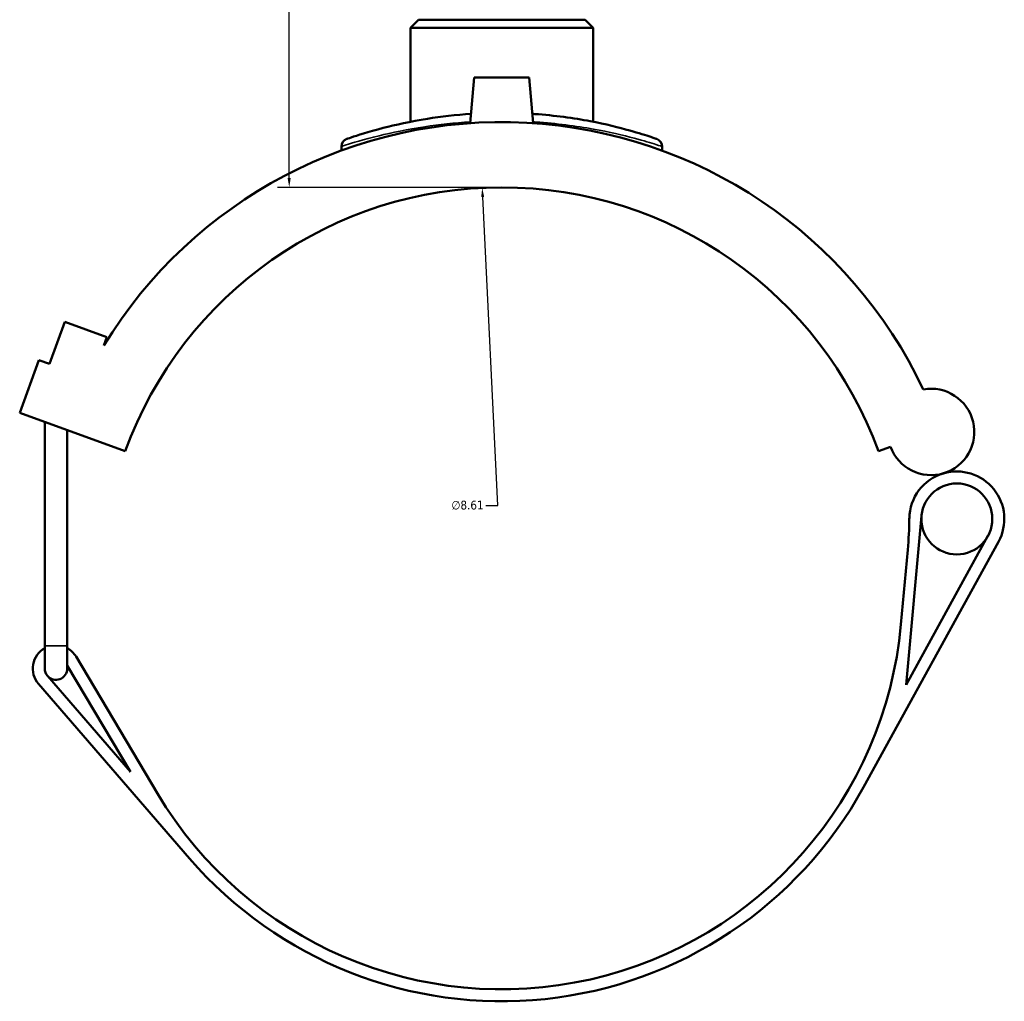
# Model space of a CAD drawing. Header units: inches. Extents: x -0.9 to 49.3, y -1.4 to 48.
# Tile 3 of 8: x 13.6 to 24.1, y 10.1 to 20.6. Entities that reach past the tile are written whole.
import ezdxf

# ---------------------------------------------------------------- set-up
doc = ezdxf.new("R2010")
doc.units = ezdxf.units.IN
doc.header["$MEASUREMENT"] = 0
for name, color, linetype, lineweight in [('Dimension (ANSI)', 7, 'Continuous', 25), ('Visible (ANSI)', 7, 'Continuous', 50), ('Visible Narrow (ANSI)', 7, 'Continuous', 35)]:
    doc.layers.add(name, color=color, linetype=linetype, lineweight=lineweight)
doc.styles.add('Note Text (ANSI)', font='tahoma.ttf')
doc.dimstyles.new('Default (ANSI)', dxfattribs={"dimtxt": 0.094488, "dimasz": 0.098425, "dimexe": 0.125, "dimexo": 0.0625, "dimgap": 0.031496, "dimtad": 0, "dimtih": 1, "dimtoh": 1, "dimrnd": 1e-08, "dimzin": 4, "dimdsep": 46, "dimtxsty": 'Note Text (ANSI)', "dimcen": 0.09, "dimdle": 0.393701, "dimclrd": 256, "dimclre": 256, "dimclrt": 5, "dimadec": 0, "dimazin": 1, "dimtfac": 1, "dimtofl": 0, "dimtmove": 0, "dimatfit": 3, "dimfxl": 1, "dimtolj": 1, "dimtzin": 4, "dimlwd": -1, "dimlwe": -1, "dimarcsym": 0})

# ---------------------------------------------------------------- blocks, each defined once
blk = doc.blocks.new('*D6')
at = {"layer": 'Defpoints', "color": 0, "transparency": 16777216}
for p in [(18.54, 18.805), (18.96, 10.205)]:
    blk.add_point(p, dxfattribs=at)
at = {"layer": 'Dimension (ANSI)', "transparency": 16777216}
for p, q in [((18.707, 15.395), (18.545, 18.707)), ((18.579, 15.395), (18.707, 15.395))]:
    blk.add_line(p, q, dxfattribs=at)
blk.add_solid([(18.561, 18.708), (18.529, 18.706), (18.54, 18.805)], dxfattribs=at)
at = {"layer": 'Dimension (ANSI)', "color": 5, "transparency": 16777216, "insert": (18.209, 15.446), "char_height": 0.0945, "attachment_point": 1, "style": 'Note Text (ANSI)'}
blk.add_mtext('\\A1;∅8.61', dxfattribs=at)
blk = doc.blocks.new('*D8')
at = {"layer": 'Defpoints', "color": 0, "transparency": 16777216}
for p in [(16.467, 25.78), (18.354, 25.78), (18.75, 18.81)]:
    blk.add_point(p, dxfattribs=at)
at = {"layer": 'Dimension (ANSI)', "transparency": 16777216}
for p, q in [((18.292, 25.78), (16.342, 25.78)), ((16.467, 25.682), (16.467, 22.376)), ((16.467, 18.909), (16.467, 22.215)), ((18.688, 18.81), (16.342, 18.81))]:
    blk.add_line(p, q, dxfattribs=at)
for points in [[(16.45, 25.682), (16.483, 25.682), (16.467, 25.78)], [(16.45, 18.909), (16.483, 18.909), (16.467, 18.81)]]:
    blk.add_solid(points, dxfattribs=at)
at = {"layer": 'Dimension (ANSI)', "color": 5, "transparency": 16777216, "insert": (16.346, 22.345), "char_height": 0.0945, "attachment_point": 1, "style": 'Note Text (ANSI)'}
blk.add_mtext('\\A1;6.97', dxfattribs=at)

msp = doc.modelspace()

# ---------------------------------------------------------------- linework, layer by layer
at = {"layer": 'Visible (ANSI)'}
for p, q in [((17.855, 20.61), (17.769, 20.524)), ((19.732, 20.524), (17.769, 20.524)), ((17.769, 19.514), (17.769, 20.524)), ((17.855, 20.61), (19.646, 20.61)), ((19.646, 20.61), (19.732, 20.524)), ((19.732, 19.514), (19.732, 20.524)), ((18.455, 19.991), (18.412, 19.5)), ((19.045, 19.991), (18.455, 19.991)), ((19.045, 19.991), (19.088, 19.5)), ((17.028, 19.249), (17.028, 19.206)), ((20.472, 19.249), (20.472, 19.206)), ((13.891, 16.915), (14.056, 17.368)), ((14.056, 17.368), (14.509, 17.203)), ((14.509, 17.203), (14.476, 17.111)), ((13.572, 16.39), (13.778, 16.956)), ((13.778, 16.956), (13.891, 16.915)), ((13.572, 16.39), (14.705, 15.978)), ((13.841, 13.887), (13.841, 16.292)), ((14.082, 13.887), (14.082, 16.204)), ((22.796, 15.978), (22.926, 16.025)), ((23.094, 13.47), (23.259, 15.285)), ((23.972, 15.067), (23.094, 13.47)), ((22.636, 12.369), (24.085, 15.004)), ((23.111, 14.919), (23.037, 14.115)), ((13.841, 13.887), (13.841, 13.644)), ((14.082, 13.644), (14.082, 13.887)), ((15.051, 12.303), (14.177, 13.772)), ((14.082, 13.677), (14.763, 12.534)), ((14.763, 12.534), (13.871, 13.565)), ((13.773, 13.481), (15.396, 11.604))]:
    msp.add_line(p, q, dxfattribs=at)
msp.add_circle((23.638, 15.25), 0.381, dxfattribs=at)
for centre, radius, start, end in [((18.75, 14.505), 5.006, 25.2396, 148.6351), ((17.114, 19.249), 0.0861, 109.0269, 180), ((20.386, 19.249), 0.0861, 0, 70.9731), ((18.75, 14.505), 4.305, 20, 160), ((23.362, 16.184), 0.464, 200, 100.4099), ((23.638, 15.25), 0.51, 331.198, 106.4663), ((23.638, 15.25), 0.51, 106.4663, 179.3042), ((18.823, 15.309), 4.305, 354.8026, 359.3042), ((18.75, 14.505), 4.305, 210.7624, 354.8026), ((13.962, 13.644), 0.25, 118.8657, 220.8607), ((13.962, 13.644), 0.25, 30.7624, 61.1343), ((13.962, 13.644), 0.121, 180, 220.8607), ((13.962, 13.644), 0.121, 220.8607, 0), ((18.75, 14.505), 4.434, 220.8607, 331.198)]:
    msp.add_arc(centre, radius, start, end, dxfattribs=at)
for points, knots in [([(18.42, 19.599), (18.256, 19.588), (18.098, 19.57), (17.771, 19.518), (17.609, 19.482), (17.313, 19.406), (17.194, 19.367), (17.102, 19.336), (17.086, 19.331), (17.086, 19.331)], [20.780492, 20.780492, 20.780492, 20.780492, 22.052722, 22.052722, 23.63078, 23.63078, 25.585377, 25.585377, 26.589153, 26.589153, 26.589153, 26.589153]), ([(20.414, 19.331), (20.414, 19.331), (20.392, 19.338), (20.301, 19.368), (20.224, 19.393), (20.011, 19.453), (19.867, 19.489), (19.522, 19.554), (19.319, 19.582), (19.096, 19.598), (19.088, 19.598), (19.08, 19.599)], [13.294583, 13.294583, 13.294583, 13.294583, 14.466352, 14.466352, 15.824677, 15.824677, 17.373948, 17.373948, 19.039286, 19.039286, 19.103259, 19.103259, 19.103259, 19.103259])]:
    msp.add_open_spline(points, degree=3, knots=knots, dxfattribs=at)
at = {"layer": 'Visible Narrow (ANSI)'}
msp.add_line((13.843, 13.887), (14.081, 13.887), dxfattribs=at)
msp.add_arc((20.386, 19.249), 0.0861, 3.5487, 67.4244, dxfattribs=at)
for points, knots in [([(17.028, 19.249), (17.028, 19.249), (17.045, 19.255), (17.14, 19.285), (17.263, 19.323), (17.569, 19.398), (17.736, 19.433), (18.076, 19.484), (18.242, 19.503), (18.413, 19.513)], [-26.589153, -26.589153, -26.589153, -26.589153, -25.585377, -25.585377, -23.63078, -23.63078, -22.052722, -22.052722, -20.770515, -20.770515, -20.770515, -20.770515]), ([(19.087, 19.513), (19.097, 19.512), (19.107, 19.512), (19.339, 19.497), (19.549, 19.469), (19.905, 19.405), (20.055, 19.369), (20.276, 19.311), (20.355, 19.286), (20.45, 19.257), (20.472, 19.249), (20.472, 19.249)], [-19.113235, -19.113235, -19.113235, -19.113235, -19.039286, -19.039286, -17.373948, -17.373948, -15.824677, -15.824677, -14.466352, -14.466352, -13.294583, -13.294583, -13.294583, -13.294583])]:
    msp.add_open_spline(points, degree=3, knots=knots, dxfattribs=at)

# ---------------------------------------------------------------- dimensions: what is measured, and where the dimension line sits
at = {"layer": 'Dimension (ANSI)'}
dim = msp.add_linear_dim(base=(16.467, 25.78), p1=(18.75, 18.81), p2=(18.354, 25.78), angle=90, dimstyle='Default (ANSI)', override={"dimgap": 0.031496, "dimdec": 2, "dimtol": 0, "dimlim": 0, "dimtp": 0, "dimtm": 0, "dimtdec": 2, "dimatfit": 1}, dxfattribs=at)
dim.commit()
dim.dimension.update_dxf_attribs({"geometry": '*D8', "text_midpoint": (16.467, 22.295), "dimtype": 160})
dim = msp.add_diameter_dim_2p(p1=(18.96, 10.205), p2=(18.54, 18.805), dimstyle='Default (ANSI)', override={"dimgap": 0.031496, "dimdec": 2, "dimlfac": 1, "dimtol": 0, "dimlim": 0, "dimtp": 0, "dimtm": 0, "dimtdec": 2}, dxfattribs=at)
dim.commit()
dim.dimension.update_dxf_attribs({"geometry": '*D6', "text_midpoint": (18.378, 15.395), "dimtype": 163})

doc.saveas('drawing.dxf')
